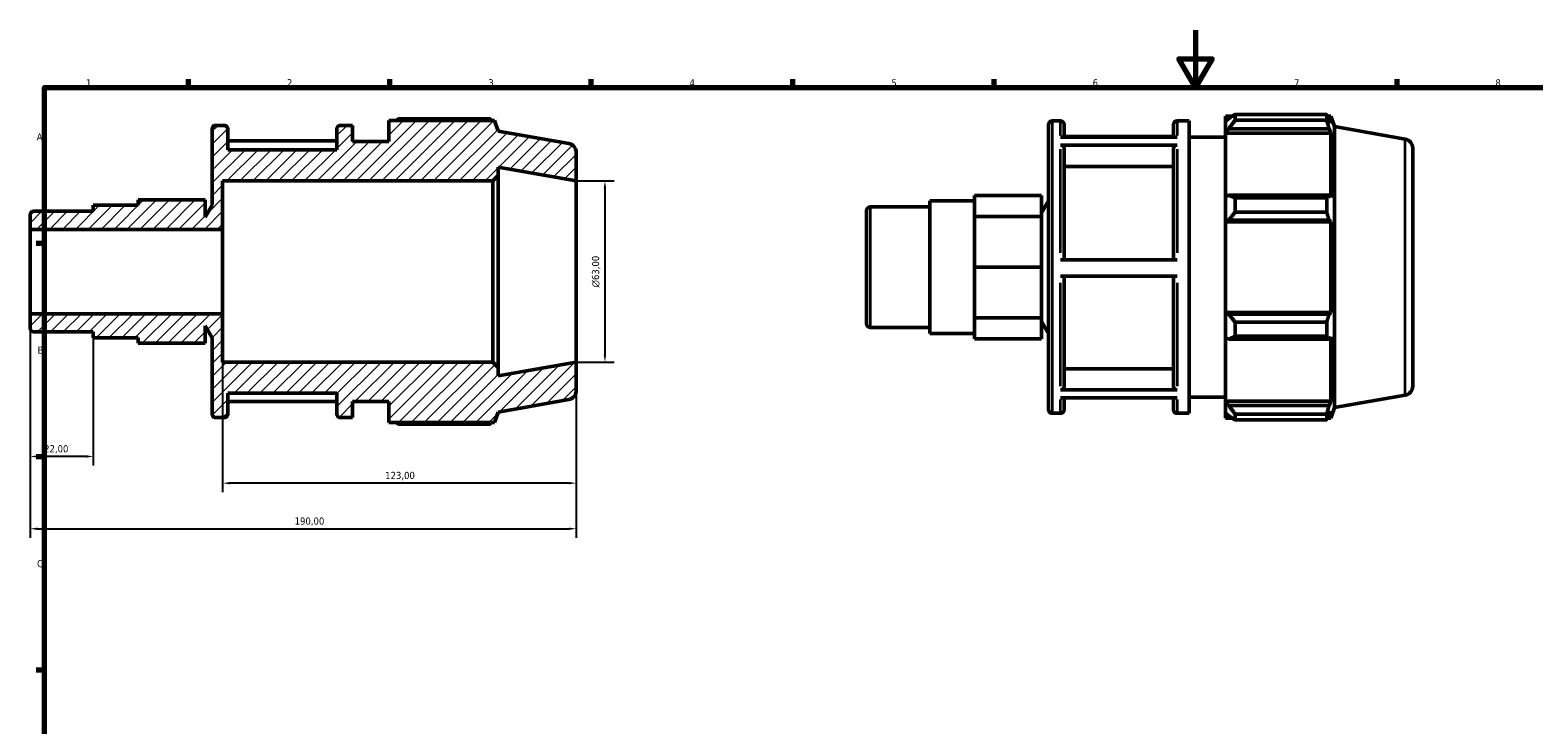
# Model space of a CAD drawing. Header units: millimetres. Extents: x 0 to 908, y 0 to 654.
# Tile 3 of 5: x 15 to 538, y 352 to 594. Entities that reach past the tile are written whole.
import ezdxf

# ---------------------------------------------------------------- set-up
doc = ezdxf.new("R2010")
doc.units = ezdxf.units.MM
for name, color, linetype, lineweight in [('Border (ISO)', 7, 'Continuous', 70), ('Dimension (ISO)', 7, 'Continuous', 25), ('Hatch (ISO)', 7, 'Continuous', 18), ('Visible (ISO)', 7, 'Continuous', 50), ('Visible Narrow (ISO)', 7, 'Continuous', 35)]:
    doc.layers.add(name, color=color, linetype=linetype, lineweight=lineweight)
doc.styles.add('Note Text (ISO)', font='tahoma.ttf')
doc.dimstyles.new('Default (ISO)', dxfattribs={"dimtxt": 2.5, "dimasz": 2.5, "dimexe": 3.175, "dimexo": 0, "dimgap": 0.762, "dimtad": 1, "dimrnd": 1e-08, "dimzin": 0, "dimtxsty": 'Note Text (ISO)', "dimcen": 0.09, "dimdle": 10, "dimclrd": 256, "dimclre": 256, "dimclrt": 256, "dimazin": 0, "dimtfac": 1.40208, "dimtmove": 0, "dimatfit": 3, "dimfxl": 1, "dimtolj": 1, "dimtzin": 0, "dimlwd": -1, "dimlwe": -1, "dimarcsym": 0})

# ---------------------------------------------------------------- blocks, each defined once
blk = doc.blocks.new('Borders Default Border')
at = {"layer": 'Border (ISO)'}
for p, q in [((70.08, 574), (70.08, 576.9)), ((140.17, 574), (140.17, 576.9)), ((210.25, 574), (210.25, 576.9)), ((280.33, 574), (280.33, 576.9)), ((350.42, 574), (350.42, 576.9)), ((490.58, 574), (490.58, 576.9)), ((20, 519.75), (17.1, 519.75)), ((20, 445.5), (17.1, 445.5)), ((20, 371.25), (17.1, 371.25))]:
    blk.add_line(p, q, dxfattribs=at)
at = {"layer": 'Border (ISO)', "flags": 128}
for points in [[(420.5, 594), (420.5, 574), (414.73, 584), (426.27, 584), (420.5, 574)], [(20, 20), (20, 574), (821, 574), (821, 20), (20, 20)]]:
    blk.add_lwpolyline(points, dxfattribs=at)
at = {"layer": 'Border (ISO)', "color": 232, "true_color": 0xca0064, "char_height": 2.5, "attachment_point": 7, "style": 'Note Text (ISO)'}
for s, insert in [('1', (34.48, 574.4)), ('2', (104.37, 574.4)), ('3', (174.43, 574.35)), ('4', (244.42, 574.4)), ('5', (314.64, 574.35)), ('6', (384.66, 574.35)), ('7', (454.77, 574.4)), ('8', (524.81, 574.34)), ('A', (17.29, 555.62)), ('B', (17.59, 481.38)), ('C', (17.43, 407.08))]:
    blk.add_mtext(s, dxfattribs=dict(at, insert=insert))
blk = doc.blocks.new('*D7')
at = {"layer": 'Defpoints', "color": 0, "transparency": 16777216}
for p in [(205, 541.5), (205, 478.5), (215, 478.5)]:
    blk.add_point(p, dxfattribs=at)
at = {"layer": 'Dimension (ISO)', "transparency": 16777216}
for p, q in [((205, 541.5), (218.18, 541.5)), ((215, 539), (215, 481)), ((205, 478.5), (218.18, 478.5))]:
    blk.add_line(p, q, dxfattribs=at)
for points in [[(214.58, 539), (215.42, 539), (215, 541.5)], [(214.58, 481), (215.42, 481), (215, 478.5)]]:
    blk.add_solid(points, dxfattribs=at)
at = {"layer": 'Dimension (ISO)', "color": 232, "true_color": 0xca0064, "transparency": 16777216, "insert": (210.48, 504.44), "char_height": 2.5, "attachment_point": 1, "rotation": 90, "style": 'Note Text (ISO)'}
blk.add_mtext('\\A1;\\fAIGDT|b0|i0;\\H2.5000;\\ln\\fTahoma|b0|i0;\\H2.5000;63,00', dxfattribs=at)
blk = doc.blocks.new('*D8')
at = {"layer": 'Defpoints', "color": 0, "transparency": 16777216}
for p in [(82, 495.33), (205, 478.5), (82, 436.37)]:
    blk.add_point(p, dxfattribs=at)
at = {"layer": 'Dimension (ISO)', "transparency": 16777216}
for p, q in [((82, 495.33), (82, 433.19)), ((205, 478.5), (205, 433.19)), ((202.5, 436.37), (84.5, 436.37))]:
    blk.add_line(p, q, dxfattribs=at)
for points in [[(84.5, 436.78), (84.5, 435.95), (82, 436.37)], [(202.5, 436.78), (202.5, 435.95), (205, 436.37)]]:
    blk.add_solid(points, dxfattribs=at)
at = {"layer": 'Dimension (ISO)', "color": 232, "true_color": 0xca0064, "transparency": 16777216, "insert": (138.55, 440.3), "char_height": 2.5, "attachment_point": 1, "style": 'Note Text (ISO)'}
blk.add_mtext('\\A1;123,00', dxfattribs=at)
blk = doc.blocks.new('*D9')
at = {"layer": 'Defpoints', "color": 0, "transparency": 16777216}
for p in [(15, 495.33), (37, 486.95), (15, 445.65)]:
    blk.add_point(p, dxfattribs=at)
at = {"layer": 'Dimension (ISO)', "transparency": 16777216}
for p, q in [((15, 495.33), (15, 442.47)), ((37, 486.95), (37, 442.47)), ((34.5, 445.65), (17.5, 445.65))]:
    blk.add_line(p, q, dxfattribs=at)
for points in [[(17.5, 446.07), (17.5, 445.23), (15, 445.65)], [(34.5, 446.07), (34.5, 445.23), (37, 445.65)]]:
    blk.add_solid(points, dxfattribs=at)
at = {"layer": 'Dimension (ISO)', "color": 232, "true_color": 0xca0064, "transparency": 16777216, "insert": (19.89, 449.59), "char_height": 2.5, "attachment_point": 1, "style": 'Note Text (ISO)'}
blk.add_mtext('\\A1;22,00', dxfattribs=at)
blk = doc.blocks.new('*D10')
at = {"layer": 'Defpoints', "color": 0, "transparency": 16777216}
for p in [(15, 495.33), (205, 478.5), (205, 420.5)]:
    blk.add_point(p, dxfattribs=at)
at = {"layer": 'Dimension (ISO)', "transparency": 16777216}
for p, q in [((15, 495.33), (15, 417.32)), ((205, 478.5), (205, 417.32)), ((17.5, 420.5), (202.5, 420.5))]:
    blk.add_line(p, q, dxfattribs=at)
for points in [[(17.5, 420.92), (17.5, 420.08), (15, 420.5)], [(202.5, 420.92), (202.5, 420.08), (205, 420.5)]]:
    blk.add_solid(points, dxfattribs=at)
at = {"layer": 'Dimension (ISO)', "color": 232, "true_color": 0xca0064, "transparency": 16777216, "insert": (107.05, 424.43), "char_height": 2.5, "attachment_point": 1, "style": 'Note Text (ISO)'}
blk.add_mtext('\\A1;190,00', dxfattribs=at)

msp = doc.modelspace()

# ---------------------------------------------------------------- hatches: boundary and pattern name
at = {"layer": 'Hatch (ISO)'}
h = msp.add_hatch(dxfattribs=at)
h.set_pattern_fill('ANSI31', color=256, scale=25.4, style=0)
h.set_pattern_definition([(45, (0, 0), (-2.245064, 2.245064), [])])
edge = h.paths.add_edge_path()
edge.add_ellipse((201.85, 468.543), major_axis=(0.547, -3.102), ratio=1, start_angle=0, end_angle=80)
edge.add_line((205, 468.543), (205, 478.5))
edge.add_line((205, 478.5), (177.857, 473.714))
edge.add_line((177.857, 473.714), (177.857, 476.61))
edge.add_line((177.857, 476.61), (175.967, 478.5))
edge.add_line((175.967, 478.5), (82, 478.5))
edge.add_line((82, 478.5), (82, 495.332))
edge.add_line((82, 495.332), (15, 495.332))
edge.add_line((15, 495.332), (15, 490.305))
edge.add_ellipse((16.26, 490.305), major_axis=(-1.26, 0), ratio=1, start_angle=0, end_angle=90)
edge.add_line((16.26, 489.045), (37, 489.045))
edge.add_line((37, 489.045), (37, 486.949))
edge.add_line((37, 486.95), (52.565, 486.95))
edge.add_line((52.565, 486.95), (52.565, 485.05))
edge.add_line((52.565, 485.05), (75.914, 485.05))
edge.add_line((75.914, 485.05), (75.914, 491.14))
edge.add_line((75.914, 491.14), (78.333, 486.949))
edge.add_line((78.333, 486.95), (78.333, 460.41))
edge.add_ellipse((79.593, 460.41), major_axis=(-1.26, 0), ratio=1, start_angle=0, end_angle=90)
edge.add_line((79.593, 459.15), (82.502, 459.15))
edge.add_ellipse((82.502, 460.41), major_axis=(0, -1.26), ratio=1, start_angle=0, end_angle=90)
edge.add_line((83.762, 460.41), (83.762, 467.625))
edge.add_line((83.762, 467.625), (121.762, 467.625))
edge.add_line((121.762, 467.625), (121.762, 460.41))
edge.add_ellipse((123.022, 460.41), major_axis=(-1.26, 0), ratio=1, start_angle=0, end_angle=90)
edge.add_line((123.022, 459.15), (127.19, 459.15))
edge.add_line((127.19, 459.15), (127.19, 464.8))
edge.add_line((127.19, 464.8), (139.857, 464.8))
edge.add_line((139.857, 464.8), (139.857, 457.455))
edge.add_line((139.857, 457.455), (176.525, 457.455))
edge.add_line((176.525, 457.455), (177.857, 461.114))
edge.add_line((177.857, 461.114), (202.397, 465.441))
edge = h.paths.add_edge_path()
edge.add_ellipse((201.85, 551.457), major_axis=(3.15, 0), ratio=1, start_angle=0, end_angle=80)
edge.add_line((202.397, 554.559), (177.857, 558.886))
edge.add_line((177.857, 558.886), (176.525, 562.545))
edge.add_line((176.525, 562.545), (139.857, 562.545))
edge.add_line((139.857, 562.545), (139.857, 555.2))
edge.add_line((139.857, 555.2), (127.19, 555.2))
edge.add_line((127.19, 555.2), (127.19, 560.85))
edge.add_line((127.19, 560.85), (123.022, 560.85))
edge.add_ellipse((123.022, 559.59), major_axis=(0, 1.26), ratio=1, start_angle=0, end_angle=90)
edge.add_line((121.762, 559.59), (121.762, 552.375))
edge.add_line((121.762, 552.375), (83.762, 552.375))
edge.add_line((83.762, 552.375), (83.762, 559.59))
edge.add_ellipse((82.502, 559.59), major_axis=(1.26, 0), ratio=1, start_angle=0, end_angle=90)
edge.add_line((82.502, 560.85), (79.593, 560.85))
edge.add_ellipse((79.593, 559.59), major_axis=(0, 1.26), ratio=1, start_angle=0, end_angle=90)
edge.add_line((78.333, 559.59), (78.333, 533.051))
edge.add_line((78.333, 533.051), (75.914, 528.86))
edge.add_line((75.914, 528.86), (75.914, 534.95))
edge.add_line((75.914, 534.95), (52.565, 534.95))
edge.add_line((52.565, 534.95), (52.565, 533.05))
edge.add_line((52.565, 533.051), (37, 533.051))
edge.add_line((37, 533.051), (37, 530.955))
edge.add_line((37, 530.955), (16.26, 530.955))
edge.add_ellipse((16.26, 529.695), major_axis=(0, 1.26), ratio=1, start_angle=0, end_angle=90)
edge.add_line((15, 529.695), (15, 524.668))
edge.add_line((15, 524.668), (82, 524.668))
edge.add_line((82, 524.668), (82, 541.5))
edge.add_line((82, 541.5), (175.967, 541.5))
edge.add_line((175.967, 541.5), (177.857, 543.39))
edge.add_line((177.857, 543.39), (177.857, 546.286))
edge.add_line((177.857, 546.286), (205, 541.5))
edge.add_line((205, 541.5), (205, 551.457))

# ---------------------------------------------------------------- linework, layer by layer
at = {"layer": 'Visible (ISO)'}
for p, q in [((82.502, 560.85), (79.593, 560.85)), ((127.19, 560.85), (123.022, 560.85)), ((127.19, 555.2), (127.19, 560.85)), ((176.525, 562.545), (139.857, 562.545)), ((139.857, 562.545), (139.857, 555.2)), ((175.086, 563.162), (143.247, 563.162)), ((177.857, 558.886), (176.525, 562.545)), ((369.365, 461.93), (369.365, 561.11)), ((370.625, 562.37), (373.533, 562.37)), ((374.793, 561.11), (374.793, 556.781)), ((412.793, 556.781), (412.793, 561.11)), ((414.053, 562.37), (418.222, 562.37)), ((418.222, 460.67), (418.222, 562.37)), ((430.888, 564.065), (430.888, 562.172)), ((430.888, 564.065), (433.294, 564.065)), ((432.018, 563.249), (430.888, 562.172)), ((430.888, 558.629), (430.888, 562.172)), ((434.278, 564.682), (434.278, 562.639)), ((434.278, 564.682), (466.117, 564.682)), ((466.117, 562.639), (434.278, 562.639)), ((466.117, 562.639), (466.117, 564.682)), ((466.476, 564.065), (467.557, 564.065)), ((467.557, 561.633), (466.94, 563.249)), ((468.888, 560.406), (467.557, 564.065)), ((467.557, 561.633), (467.557, 564.065)), ((468.888, 462.634), (468.888, 560.406)), ((493.428, 556.079), (468.888, 560.406)), ((78.333, 559.59), (78.333, 533.051)), ((83.762, 552.375), (83.762, 559.59)), ((121.762, 555.501), (83.762, 555.501)), ((121.762, 559.59), (121.762, 552.375)), ((139.857, 555.2), (127.19, 555.2)), ((202.397, 554.559), (177.857, 558.886)), ((373.533, 556.781), (414.053, 556.781)), ((412.793, 557.021), (374.793, 557.021)), ((418.222, 556.72), (430.888, 556.72)), ((430.888, 558.629), (432.018, 559.631)), ((430.888, 558.128), (430.888, 558.629)), ((430.888, 558.128), (430.888, 536.043)), ((430.888, 558.128), (467.557, 558.128)), ((432.018, 559.631), (466.94, 559.631)), ((466.94, 559.631), (467.557, 558.128)), ((467.557, 535.782), (467.557, 558.128)), ((121.762, 552.375), (83.762, 552.375)), ((205, 541.5), (205, 551.457)), ((414.053, 553.93), (373.533, 553.93)), ((374.793, 552.837), (374.793, 514.079)), ((412.793, 514.079), (412.793, 552.837)), ((496.031, 552.977), (496.031, 470.063)), ((177.857, 543.39), (177.857, 546.286)), ((177.857, 546.286), (205, 541.5)), ((412.793, 546.574), (374.793, 546.574)), ((82, 524.668), (82, 541.5)), ((82, 541.5), (175.967, 541.5)), ((175.967, 541.5), (177.857, 543.39)), ((175.967, 541.5), (175.967, 478.5)), ((177.857, 476.61), (177.857, 543.39)), ((205, 478.5), (205, 541.5)), ((75.914, 534.95), (52.565, 534.95)), ((52.565, 534.95), (52.565, 533.051)), ((75.914, 528.86), (75.914, 534.95)), ((328.031, 488.469), (328.031, 534.57)), ((328.031, 534.57), (343.597, 534.57)), ((343.597, 532.816), (343.597, 536.469)), ((366.945, 536.469), (343.597, 536.469)), ((366.945, 529.162), (366.945, 536.469)), ((366.945, 530.379), (369.365, 534.57)), ((432.018, 536.565), (430.888, 536.043)), ((430.888, 527.49), (430.888, 536.043)), ((466.94, 536.565), (432.018, 536.565)), ((434.278, 535.583), (434.278, 530.651)), ((434.278, 535.583), (466.117, 535.583)), ((466.117, 530.651), (466.117, 535.583)), ((467.557, 535.782), (466.94, 536.565)), ((15, 529.695), (15, 524.668)), ((37, 530.955), (16.26, 530.955)), ((52.565, 533.051), (37, 533.051)), ((37, 533.051), (37, 530.955)), ((78.333, 533.051), (75.914, 528.86)), ((306.031, 491.825), (306.031, 531.215)), ((307.291, 532.475), (328.031, 532.475)), ((343.597, 529.162), (343.597, 532.816)), ((343.597, 520.341), (343.597, 529.162)), ((366.945, 529.162), (343.597, 529.162)), ((366.945, 511.52), (366.945, 529.162)), ((466.117, 530.651), (434.278, 530.651)), ((15, 524.668), (82, 524.668)), ((15, 495.332), (15, 524.668)), ((82, 495.332), (82, 524.668)), ((430.888, 527.49), (432.018, 527.83)), ((430.888, 527.32), (430.888, 527.49)), ((430.888, 527.32), (430.888, 495.719)), ((430.888, 527.32), (467.557, 527.32)), ((432.018, 527.83), (466.94, 527.83)), ((466.94, 527.83), (467.557, 527.32)), ((467.557, 495.719), (467.557, 527.32)), ((343.597, 511.52), (343.597, 520.341)), ((373.533, 514.079), (414.053, 514.079)), ((366.945, 511.52), (343.597, 511.52)), ((343.597, 502.699), (343.597, 511.52)), ((366.945, 493.878), (366.945, 511.52)), ((414.053, 508.429), (373.533, 508.429)), ((374.793, 508.429), (374.793, 469.91)), ((412.793, 469.91), (412.793, 508.429)), ((343.597, 493.878), (343.597, 502.699)), ((82, 495.332), (15, 495.332)), ((15, 495.332), (15, 490.305)), ((82, 478.5), (82, 495.332)), ((366.945, 493.878), (343.597, 493.878)), ((343.597, 490.224), (343.597, 493.878)), ((366.945, 486.57), (366.945, 493.878)), ((366.945, 492.66), (369.365, 488.469)), ((430.888, 495.549), (430.888, 495.719)), ((430.888, 495.719), (467.557, 495.719)), ((430.888, 486.996), (430.888, 495.549)), ((432.018, 495.21), (430.888, 495.549)), ((466.94, 495.21), (432.018, 495.21)), ((434.278, 492.389), (434.278, 487.456)), ((434.278, 492.389), (466.117, 492.389)), ((466.117, 487.456), (466.117, 492.389)), ((467.557, 495.719), (466.94, 495.21)), ((16.26, 489.045), (37, 489.045)), ((37, 489.045), (37, 486.95)), ((37, 486.95), (52.565, 486.95)), ((52.565, 486.95), (52.565, 485.05)), ((75.914, 485.05), (75.914, 491.14)), ((75.914, 491.14), (78.333, 486.95)), ((78.333, 486.95), (78.333, 460.41)), ((307.291, 490.565), (328.031, 490.565)), ((328.031, 488.469), (343.597, 488.469)), ((343.597, 486.57), (343.597, 490.224)), ((430.888, 486.996), (432.018, 486.475)), ((430.888, 486.996), (430.888, 464.912)), ((466.117, 487.456), (434.278, 487.456)), ((466.94, 486.475), (467.557, 487.257)), ((467.557, 464.912), (467.557, 487.257)), ((75.914, 485.05), (52.565, 485.05)), ((366.945, 486.57), (343.597, 486.57)), ((432.018, 486.475), (466.94, 486.475)), ((175.967, 478.5), (82, 478.5)), ((177.857, 476.61), (175.967, 478.5)), ((205, 478.5), (177.857, 473.714)), ((177.857, 473.714), (177.857, 476.61)), ((205, 468.543), (205, 478.5)), ((374.793, 476.168), (412.793, 476.168)), ((83.762, 460.41), (83.762, 467.625)), ((83.762, 467.625), (121.762, 467.625)), ((121.762, 467.625), (121.762, 460.41)), ((373.533, 468.818), (414.053, 468.818)), ((414.053, 466.018), (373.533, 466.018)), ((374.793, 466.018), (374.793, 461.93)), ((412.793, 461.93), (412.793, 466.018)), ((418.222, 466.32), (430.888, 466.32)), ((493.428, 466.961), (468.888, 462.634)), ((83.762, 464.739), (121.762, 464.739)), ((127.19, 459.15), (127.19, 464.8)), ((127.19, 464.8), (139.857, 464.8)), ((139.857, 464.8), (139.857, 457.455)), ((176.525, 457.455), (177.857, 461.114)), ((177.857, 461.114), (202.397, 465.441)), ((370.625, 460.67), (373.533, 460.67)), ((414.053, 460.67), (418.222, 460.67)), ((430.888, 464.411), (430.888, 464.912)), ((430.888, 464.912), (467.557, 464.912)), ((430.888, 460.868), (430.888, 464.411)), ((432.018, 463.408), (430.888, 464.411)), ((430.888, 460.868), (432.018, 459.79)), ((430.888, 460.868), (430.888, 458.975)), ((466.94, 463.408), (432.018, 463.408)), ((467.557, 464.912), (466.94, 463.408)), ((466.94, 459.79), (467.557, 461.407)), ((468.888, 462.634), (467.557, 458.975)), ((467.557, 458.975), (467.557, 461.407)), ((79.593, 459.15), (82.502, 459.15)), ((123.022, 459.15), (127.19, 459.15)), ((139.857, 457.455), (176.525, 457.455)), ((143.247, 456.838), (175.086, 456.838)), ((430.888, 458.975), (433.294, 458.975)), ((434.278, 460.4), (434.278, 458.357)), ((434.278, 460.4), (466.117, 460.4)), ((466.117, 458.357), (434.278, 458.357)), ((466.117, 458.357), (466.117, 460.4)), ((466.476, 458.975), (467.557, 458.975))]:
    msp.add_line(p, q, dxfattribs=at)
for centre, radius, start, end in [((79.593, 559.59), 1.26, 90, 180), ((82.502, 559.59), 1.26, 0, 90), ((123.022, 559.59), 1.26, 90, 180), ((370.625, 561.11), 1.26, 90, 180), ((373.533, 561.11), 1.26, 0, 90), ((414.053, 561.11), 1.26, 90, 180), ((492.881, 552.977), 3.15, 0, 80), ((201.85, 551.457), 3.15, 0, 80), ((16.26, 529.695), 1.26, 90, 180), ((307.291, 531.215), 1.26, 90, 180), ((307.291, 491.825), 1.26, 180, 270), ((16.26, 490.305), 1.26, 180, 270), ((201.85, 468.543), 3.15, 280, 0), ((492.881, 470.063), 3.15, 280, 0), ((370.625, 461.93), 1.26, 180, 270), ((373.533, 461.93), 1.26, 270, 0), ((414.053, 461.93), 1.26, 180, 270), ((79.593, 460.41), 1.26, 180, 270), ((82.502, 460.41), 1.26, 270, 0), ((123.022, 460.41), 1.26, 180, 270)]:
    msp.add_arc(centre, radius, start, end, dxfattribs=at)
for points, weights in [([(142.262, 562.545), (142.746, 562.851), (143.247, 563.162)], [1.00908022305, 1.01064802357, 1.0120682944]), ([(175.444, 562.545), (175.268, 562.851), (175.086, 563.162)], [1.00116284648, 1.0006553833, 1]), ([(434.278, 564.682), (433.103, 563.951), (432.018, 563.249)], [1.0120682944, 1.00874074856, 1.00460338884]), ([(432.018, 559.631), (433.103, 561.105), (434.278, 562.639)], [1.00460338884, 1.00874074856, 1.0120682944]), ([(466.117, 564.682), (466.545, 563.951), (466.94, 563.249)], [1, 1.00153975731, 1.00226304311]), ([(466.94, 559.631), (466.545, 561.105), (466.117, 562.639)], [1.00226304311, 1.00153975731, 1]), ([(434.278, 535.583), (433.103, 536.084), (432.018, 536.565)], [1.0120682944, 1.00874074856, 1.00460338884]), ([(466.117, 535.583), (466.545, 536.084), (466.94, 536.565)], [1, 1.00153975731, 1.00226304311]), ([(432.018, 527.83), (433.103, 529.212), (434.278, 530.651)], [1.00460338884, 1.00874074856, 1.0120682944]), ([(466.94, 527.83), (466.545, 529.212), (466.117, 530.651)], [1.00226304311, 1.00153975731, 1]), ([(434.278, 492.389), (433.103, 493.828), (432.018, 495.21)], [1.0120682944, 1.00874074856, 1.00460338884]), ([(466.117, 492.389), (466.545, 493.828), (466.94, 495.21)], [1, 1.00153975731, 1.00226304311]), ([(432.018, 486.475), (433.103, 486.955), (434.278, 487.456)], [1.00460338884, 1.00874074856, 1.0120682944]), ([(466.94, 486.475), (466.545, 486.955), (466.117, 487.456)], [1.00226304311, 1.00153975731, 1]), ([(434.278, 460.4), (433.103, 461.935), (432.018, 463.408)], [1.0120682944, 1.00874074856, 1.00460338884]), ([(466.117, 460.4), (466.545, 461.935), (466.94, 463.408)], [1, 1.00153975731, 1.00226304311]), ([(143.247, 456.838), (142.746, 457.149), (142.262, 457.455)], [1.0120682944, 1.01064802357, 1.00908022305]), ([(175.086, 456.838), (175.268, 457.149), (175.444, 457.455)], [1, 1.0006553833, 1.00116284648]), ([(432.018, 459.79), (433.103, 459.088), (434.278, 458.357)], [1.00460338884, 1.00874074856, 1.0120682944]), ([(466.94, 459.79), (466.545, 459.088), (466.117, 458.357)], [1.00226304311, 1.00153975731, 1])]:
    msp.add_rational_spline(points, weights, degree=2, dxfattribs=at)
for points, knots in [([(373.533, 553.93), (373.689, 553.93), (373.871, 553.899), (374.159, 553.796), (374.314, 553.706), (374.534, 553.515), (374.638, 553.38), (374.757, 553.131), (374.793, 552.972), (374.793, 552.837)], [0, 0, 0, 0, 0.04662232, 0.04662232, 0.09328877, 0.09328877, 0.14001009, 0.14001009, 0.18677926, 0.18677926, 0.18677926, 0.18677926]), ([(412.793, 552.837), (412.793, 552.972), (412.83, 553.131), (412.949, 553.38), (413.052, 553.515), (413.272, 553.706), (413.428, 553.796), (413.715, 553.899), (413.898, 553.93), (414.053, 553.93)], [0.56035354, 0.56035354, 0.56035354, 0.56035354, 0.60712271, 0.60712271, 0.65384404, 0.65384404, 0.70051049, 0.70051049, 0.74713281, 0.74713281, 0.74713281, 0.74713281]), ([(374.793, 469.91), (374.793, 469.775), (374.757, 469.617), (374.638, 469.367), (374.534, 469.233), (374.314, 469.042), (374.159, 468.952), (373.871, 468.849), (373.689, 468.818), (373.533, 468.818)], [0.56018019, 0.56018019, 0.56018019, 0.56018019, 0.60691189, 0.60691189, 0.65361082, 0.65361082, 0.70027219, 0.70027219, 0.74690333, 0.74690333, 0.74690333, 0.74690333]), ([(414.053, 468.818), (413.898, 468.818), (413.715, 468.849), (413.427, 468.952), (413.272, 469.042), (413.052, 469.233), (412.949, 469.367), (412.83, 469.617), (412.793, 469.775), (412.793, 469.91)], [0, 0, 0, 0, 0.04663114, 0.04663114, 0.09329251, 0.09329251, 0.13999145, 0.13999145, 0.18672314, 0.18672314, 0.18672314, 0.18672314])]:
    msp.add_open_spline(points, degree=3, knots=knots, dxfattribs=at)
at = {"layer": 'Visible Narrow (ISO)'}
for p, q in [((370.625, 561.744), (370.625, 461.296)), ((373.533, 557.317), (373.533, 562.356)), ((414.053, 562.356), (414.053, 557.317)), ((493.428, 467.509), (493.428, 555.53)), ((373.533, 516.452), (373.533, 552.571)), ((414.053, 552.571), (414.053, 516.452)), ((307.291, 532.217), (307.291, 490.823)), ((373.533, 470.156), (373.533, 506.058)), ((414.053, 506.058), (414.053, 470.156)), ((373.533, 460.683), (373.533, 465.505)), ((414.053, 465.505), (414.053, 460.683))]:
    msp.add_line(p, q, dxfattribs=at)

# ---------------------------------------------------------------- block references
msp.add_blockref('Borders Default Border', (0, 0))

# ---------------------------------------------------------------- dimensions: what is measured, and where the dimension line sits
at = {"layer": 'Dimension (ISO)'}
dim = msp.add_linear_dim(base=(215, 478.5), p1=(205, 541.5), p2=(205, 478.5), angle=90, text='\\fAIGDT|b0|i0;\\H2.5000;\\ln\\fTahoma|b0|i0;\\H2.5000;<>', dimstyle='Default (ISO)', override={"dimdec": 2, "dimtp": 0, "dimtm": 0, "dimtdec": 2, "dimtofl": 0, "dimatfit": 1}, dxfattribs=at)
dim.commit()
dim.dimension.update_dxf_attribs({"geometry": '*D7', "text_midpoint": (215, 510), "dimtype": 160})
for base, p1, p2, picture, middle in [((15, 445.65), (37, 486.95), (15, 495.332), '*D9', (24, 445.65)), ((205, 420.5), (15, 495.332), (205, 478.5), '*D10', (112, 420.5)), ((82, 436.366), (205, 478.5), (82, 495.332), '*D8', (143.5, 436.366))]:
    dim = msp.add_linear_dim(base=base, p1=p1, p2=p2, angle=180, dimstyle='Default (ISO)', override={"dimdec": 2, "dimtp": 0, "dimtm": 0, "dimtdec": 2, "dimtofl": 0, "dimatfit": 1}, dxfattribs=at)
    dim.commit()
    dim.dimension.update_dxf_attribs({"geometry": picture, "text_midpoint": middle, "dimtype": 160})

doc.saveas('drawing.dxf')
